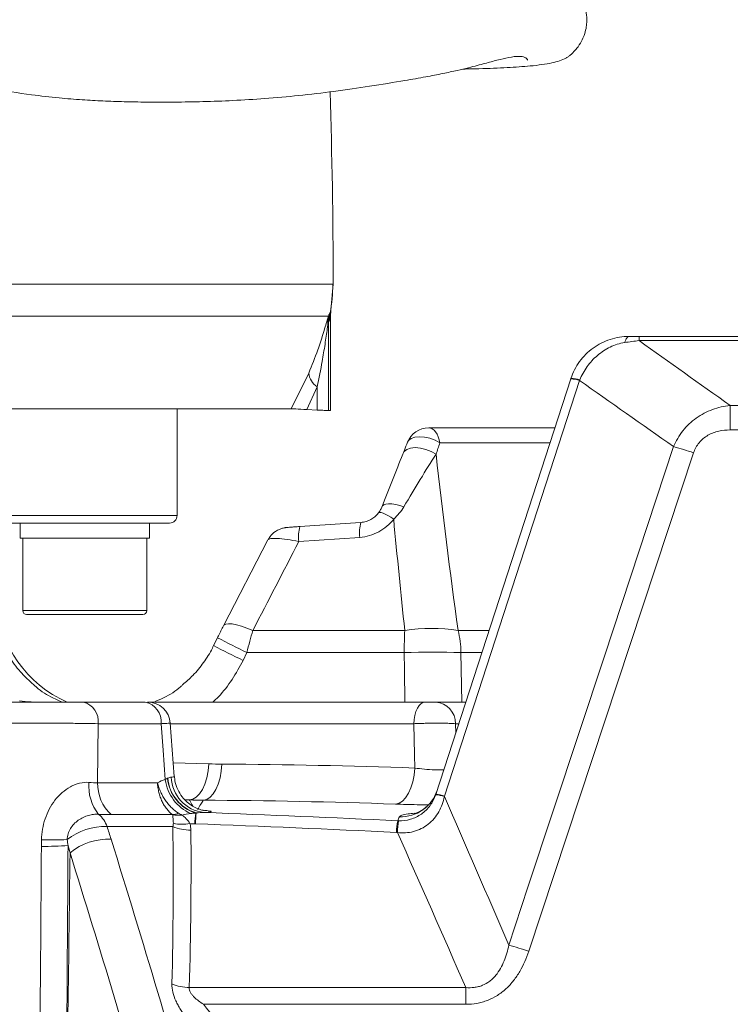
# Model space of a CAD drawing. Header units: millimetres. Extents: x 0 to 8410, y 0 to 5940.
# Tile 59 of 256: x 2285 to 2378, y 2340 to 2469. Entities that reach past the tile are written whole.
import ezdxf

# ---------------------------------------------------------------- set-up
doc = ezdxf.new("R2010")
doc.units = ezdxf.units.MM
doc.header["$LTSCALE"] = 10
doc.styles.add('SLDTEXTSTYLE0', font='TXT', dxfattribs={"width": 0.605})
doc.dimstyles.new('SLDDIMSTYLE0', dxfattribs={"dimtxt": 50, "dimasz": 50, "dimexe": 0, "dimexo": 0.0625, "dimgap": 12.5, "dimtad": 1, "dimtoh": 1, "dimdec": 1, "dimrnd": 1e-09, "dimzin": 12, "dimdsep": 46, "dimtxsty": 'SLDTEXTSTYLE0', "dimsah": 1, "dimcen": 0.09, "dimadec": 0, "dimazin": 0, "dimtfac": 1, "dimtofl": 0, "dimtmove": 0, "dimatfit": 3, "dimfxl": 1, "dimfrac": 2, "dimtolj": 1, "dimtzin": 12, "dimarcsym": 0})

# ---------------------------------------------------------------- blocks, each defined once
blk = doc.blocks.new('SW_SYMBOL_HOLE_DEPTH')
at = {"color": 0, "linetype": 'Continuous', "lineweight": 0}
for p, q in [((0, 8750), (8000, 8750)), ((4000, 8750), (4000, 750)), ((1000, 5550), (4000, 750)), ((7000, 5550), (4000, 750))]:
    blk.add_line(p, q, dxfattribs=at)
blk = doc.blocks.new('*D33')
at = {"color": 7, "linetype": 'Continuous', "lineweight": 0}
for p, q in [((2668.16, 2427.57), (2668.16, 2980.23)), ((2439.71, 2427.57), (2683.16, 2427.57)), ((2668.16, 2237.57), (2668.16, 2427.57)), ((2322.6, 2237.57), (2683.16, 2237.57))]:
    blk.add_line(p, q, dxfattribs=at)
for points in [[(2668.16, 2427.57), (2660.66, 2377.57), (2675.66, 2377.57)], [(2668.16, 2237.57), (2675.66, 2287.57), (2660.66, 2287.57)]]:
    blk.add_solid(points, dxfattribs=at)
at = {"color": 7, "linetype": 'Continuous', "lineweight": 0, "xscale": 0.0064453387, "yscale": 0.0064453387, "zscale": 0.0064453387, "rotation": 90}
blk.add_blockref('SW_SYMBOL_HOLE_DEPTH', (2660.93, 2796.09), dxfattribs=at)
at = {"color": 7, "linetype": 'Continuous', "lineweight": 0, "char_height": 50, "attachment_point": 1, "rotation": 90, "style": 'SLDTEXTSTYLE0'}
for s, insert in [('16)', (2603.57, 2865.15)), (' (4x M8', (2603.57, 2567.06)), ('190', (2603.71, 2452.49))]:
    blk.add_mtext(s, dxfattribs=dict(at, insert=insert))

msp = doc.modelspace()

# ---------------------------------------------------------------- linework, layer by layer
at = {"color": 8, "linetype": 'Continuous', "lineweight": 0}
for p, q in [((2131.454847, 2434.450764), (2325.641229, 2434.450764)), ((2325.160502, 2430.477518), (2325.28828, 2430.666524)), ((2325.28828, 2430.666524), (2325.40661, 2431.03196)), ((2325.0591, 2430.222172), (1992.150291, 2430.222172)), ((2325.205027, 2429.731089), (2325.065343, 2429.494846)), ((2325.065343, 2429.494846), (2325.065343, 2417.851839)), ((2325.331746, 2430.149216), (2325.205027, 2429.731089)), ((2365.853249, 2427.023101), (2365.853249, 2427.574757)), ((2439.705356, 2427.023101), (2365.853249, 2427.023101)), ((2320.173054, 2418.07476), (2322.491123, 2422.769848)), ((2358.040719, 2421.791959), (2340.310394, 2367.223609)), ((2323.607727, 2420.978117), (2322.232648, 2417.986158)), ((2323.607727, 2417.919102), (2323.607727, 2420.978117)), ((2377.814411, 2415.302995), (2377.814411, 2418.519321)), ((2377.814411, 2418.519321), (2439.705356, 2418.519321)), ((2439.705356, 2415.302995), (2377.814411, 2415.302995)), ((2354.164957, 2413.60082), (2339.714586, 2413.60082)), ((2373.018204, 2412.299159), (2351.371436, 2346.860069)), ((2158.705367, 2404.074761), (2305.205374, 2404.074761)), ((2329.192622, 2401.20073), (2321.182488, 2400.651816)), ((2284.937947, 2391.574758), (2289.959817, 2391.574758)), ((2289.959817, 2391.574758), (2301.207944, 2391.574758)), ((2315.135716, 2388.97914), (2335.091754, 2388.97914)), ((2342.106296, 2388.97914), (2346.164896, 2388.97914)), ((2314.366354, 2386.082295), (2313.860236, 2385.048571)), ((2335.017889, 2386.082295), (2314.366354, 2386.082295)), ((2342.472373, 2386.082295), (2342.60708, 2379.574764)), ((2345.223649, 2386.082295), (2342.472373, 2386.082295)), ((2294.839232, 2376.731771), (2294.765501, 2368.988443)), ((2303.090422, 2376.731771), (2294.839232, 2376.731771)), ((2336.287482, 2376.731771), (2304.29159, 2376.731771)), ((2341.767563, 2376.731771), (2341.791971, 2375.520665)), ((2342.185481, 2376.731771), (2341.767563, 2376.731771)), ((2304.677798, 2371.579099), (2309.383972, 2371.46287)), ((2294.765501, 2368.988443), (2302.619784, 2368.988443)), ((2306.793078, 2366.726938), (2306.228338, 2366.745222)), ((2304.59453, 2364.799577), (2296.53637, 2364.799577)), ((2304.63299, 2363.235894), (2296.000912, 2363.235894)), ((2306.795581, 2342.091049), (2343.103199, 2342.091049)), ((2343.103199, 2339.890491), (2343.103199, 2342.091049)), ((2343.103199, 2339.890491), (2308.664932, 2339.890491))]:
    msp.add_line(p, q, dxfattribs=at)
at = {"color": 7, "linetype": 'Continuous', "lineweight": 0}
for p, q in [((2325.40661, 2431.03196), (2325.691416, 2434.437874)), ((2325.690775, 2434.719491), (2325.691416, 2434.437874)), ((2325.40661, 2431.03196), (2325.331746, 2430.149216)), ((2325.331746, 2417.845148), (2325.331746, 2430.149216)), ((2365.853249, 2427.574757), (2439.705356, 2427.574757)), ((2339.164345, 2367.43367), (2356.894671, 2422.002006)), ((2320.173054, 2418.07476), (1996.448292, 2418.07476)), ((2305.205374, 2404.074761), (2305.205374, 2418.07476)), ((2322.232648, 2417.986158), (2323.607727, 2417.919102)), ((2325.065343, 2417.851839), (2325.331746, 2417.845148)), ((2338.239982, 2415.574762), (2354.806333, 2415.574762)), ((2304.205372, 2403.074759), (2158.705367, 2403.074759)), ((2284.572958, 2403.074759), (2284.572958, 2401.074755)), ((2301.572947, 2401.074755), (2301.572947, 2403.074759)), ((2284.572958, 2401.074755), (2289.820148, 2401.074755)), ((2284.937947, 2401.074755), (2284.937947, 2391.574758)), ((2289.820148, 2401.074755), (2301.572947, 2401.074755)), ((2301.207944, 2391.574758), (2301.207944, 2401.074755)), ((2317.126571, 2400.878164), (2311.286538, 2389.587093)), ((2290.151163, 2391.074765), (2285.437955, 2391.074765)), ((2300.70795, 2391.074765), (2290.151163, 2391.074765)), ((2310.501485, 2388.019252), (2309.995397, 2386.985573)), ((2292.879863, 2379.574764), (2301.012291, 2379.574764)), ((2301.318361, 2379.574764), (2301.318451, 2379.574764)), ((2301.318451, 2379.574764), (2337.762727, 2379.574764)), ((2339.132755, 2379.574764), (2343.109219, 2379.574764)), ((2304.809718, 2369.819048), (2304.286643, 2376.797739))]:
    msp.add_line(p, q, dxfattribs=at)
at = {"color": 8, "linetype": 'Continuous', "lineweight": 0, "flags": 128}
for points in [[(2363.973929, 2426.7782), (2364.033981, 2426.959935), (2364.097147, 2427.119869), (2364.163025, 2427.25699), (2364.231183, 2427.370402), (2364.301189, 2427.459377), (2364.37258, 2427.523333), (2364.44491, 2427.561882), (2364.517702, 2427.574757)], [(2338.239982, 2415.574762), (2338.478698, 2415.539849), (2338.711857, 2415.435913), (2338.934033, 2415.265384), (2339.140056, 2415.032211), (2339.325129, 2414.741847), (2339.484944, 2414.401043), (2339.615776, 2414.017725), (2339.714586, 2413.60082)], [(2335.450797, 2413.679514), (2335.603698, 2413.92948), (2335.947348, 2414.193335), (2336.42955, 2414.359364), (2337.021156, 2414.417538), (2337.686433, 2414.364356), (2338.385164, 2414.203006), (2339.075102, 2413.943264), (2339.714586, 2413.60082)], [(2334.830402, 2412.104967), (2335.019528, 2412.466768), (2335.372134, 2412.743363), (2335.866316, 2412.917587), (2336.471348, 2412.978593), (2337.149619, 2412.922594), (2337.859004, 2412.753079), (2338.555394, 2412.480581), (2339.195518, 2412.122014)], [(2348.749666, 2347.667079), (2351.259096, 2355.252902), (2361.296891, 2385.596189), (2370.397373, 2413.105923)], [(2332.070677, 2405.151758), (2332.150235, 2405.335698), (2332.33261, 2405.474785), (2332.610949, 2405.563805), (2332.97479, 2405.599404), (2333.41047, 2405.580256), (2333.901598, 2405.507076), (2334.42971, 2405.382607), (2334.974973, 2405.211541)], [(2331.596746, 2404.364485), (2331.664874, 2404.443371), (2331.797703, 2404.470104), (2331.991492, 2404.443938), (2332.240893, 2404.365587), (2332.538946, 2404.237244), (2332.877381, 2404.062468), (2333.246751, 2403.846133), (2333.636804, 2403.594244)], [(2311.290725, 2389.579985), (2311.351939, 2389.665324), (2311.582281, 2389.796186), (2311.93979, 2389.849472), (2312.413468, 2389.823559), (2312.988787, 2389.719221), (2313.648089, 2389.539677), (2314.371123, 2389.29044), (2315.135716, 2388.97914)], [(2335.118129, 2379.574764), (2335.052504, 2383.821565), (2335.017889, 2386.082295)], [(2337.762727, 2379.574764), (2337.484016, 2379.520881), (2337.215318, 2379.361186), (2336.966275, 2379.101414), (2336.745842, 2378.750879), (2336.561932, 2378.322187), (2336.421161, 2377.830732), (2336.328565, 2377.294171), (2336.287482, 2376.731771)], [(2303.644701, 2369.393724), (2303.352951, 2373.257134), (2303.090422, 2376.731771)], [(2336.407601, 2370.912093), (2336.371689, 2372.653741), (2336.287482, 2376.731771)], [(2309.383972, 2371.46287), (2309.290184, 2370.526555), (2309.111564, 2369.633201), (2308.854504, 2368.814889), (2308.528228, 2368.100944), (2308.144464, 2367.516998), (2307.71695, 2367.083985), (2307.261034, 2366.817448), (2306.793078, 2366.726938)], [(2311.070784, 2371.428016), (2310.999467, 2370.500806), (2310.844256, 2369.615379), (2310.610621, 2368.802819), (2310.306771, 2368.091706), (2309.943377, 2367.506999), (2309.533192, 2367.069248), (2309.090658, 2366.793844), (2308.6313, 2366.690445)], [(2336.407601, 2370.912093), (2336.316003, 2369.990069), (2336.142092, 2369.109187), (2335.891916, 2368.300113), (2335.574179, 2367.590952), (2335.199936, 2367.006365), (2334.782182, 2366.566691), (2334.33546, 2366.28722), (2333.875282, 2366.177651)]]:
    msp.add_lwpolyline(points, dxfattribs=at)
at = {"color": 7, "linetype": 'Continuous', "lineweight": 0, "flags": 128}
for points in [[(2321.332602, 2402.618814), (2327.288299, 2403.026942), (2329.342751, 2403.167728)], [(2310.5015, 2388.019252), (2310.14724, 2387.295667), (2309.995397, 2386.985573)]]:
    msp.add_lwpolyline(points, dxfattribs=at)
at = {"color": 7, "linetype": 'Continuous', "lineweight": 0}
for centre, radius, start, end in [((1444.064742, 2432.574759), 881.640625, 0.139403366, 1.76205176), ((2338.239975, 2412.574759), 3, 90, 158.39226691), ((2304.205367, 2404.074759), 1, 270, 0), ((2296.974063, 2393.773503), 15.5, 184, 246.35499626), ((2285.437951, 2391.574759), 0.5, 180, 270), ((2300.707951, 2391.574759), 0.5, 270, 0), ((2301.318432, 2376.574737), 3.000027, 4.35824401, 90.00106324)]:
    msp.add_arc(centre, radius, start, end, dxfattribs=at)
at = {"color": 8, "linetype": 'Continuous', "lineweight": 0}
for centre, radius, start, end in [((2305.633778, 2434.408242), 20.007495, 349.22131985, 0.1217702), ((2330.058798, 2429.507239), 4.99347, 168.79560957, 180.1422019), ((2330.117593, 2429.765298), 4.912685, 169.42929145, 180.39897628), ((2328.907642, 2429.507209), 3.91439, 169.47586218, 184.85873601), ((2324.820351, 2422.977621), 2.338477, 185.09743917, 238.76475074), ((2356.894731, 2418.770802), 3.231204, 69.22721852, 90.00107213), ((2357.064679, 2419.267392), 2.783838, 68.83811189, 93.20046445), ((2353.996988, 2355.167711), 60.214691, 71.58545245, 74.19494317), ((2325.419086, 2401.317721), 4.288612, 162.33907701, 188.93262119), ((2333.429412, 2401.866589), 4.288794, 162.33921417, 188.93162097), ((2338.599025, 2364.884037), 24.349023, 81.7182177, 98.2817823), ((2364.819433, 2491.571104), 116.933323, 242.32083454, 244.43919079), ((2409.714219, 2385.627019), 74.697718, 177.42794113, 179.65078512), ((2327.028962, 2385.602251), 15.450871, 1.78041154, 12.62426682), ((2364.336994, 2490.583031), 116.984722, 242.32094358, 244.43837552), ((2338.745131, 2230.542516), 155.58443, 88.62726825, 91.37273175), ((2292.269557, 2377.057458), 2.590232, 352.77670934, 76.37191573), ((2300.490552, 2377.012373), 2.614968, 353.83996771, 78.49109922), ((2338.953073, 2376.765809), 2.814696, 359.30712467, 86.33991189), ((2309.237894, 2369.854106), 4.80514, 181.45990955, 264.01986781), ((2299.386645, 2368.481165), 5.783361, 174.61008008, 219.12769477), ((2300.36111, 2368.885265), 5.59656, 178.94364432, 226.88938209), ((2309.39232, 2370.209629), 5.805241, 188.07945224, 245.49746364), ((2309.26006, 2370.099779), 5.346916, 185.72873916, 252.41133294), ((2309.252672, 2370.089496), 5.307987, 185.49239054, 253.14929985), ((2334.586489, 2369.503924), 4.993544, 267.67148208, 341.97135246), ((2338.98275, 2363.731739), 3.67208, 69.13732479, 87.33904869), ((2339.16442, 2364.202757), 3.230914, 69.22553133, 90.0013178), ((2292.665172, 2362.112422), 3.519851, 18.61344274, 50.58053658), ((2304.41256, 2367.419031), 2.625767, 273.97388216, 292.1061396), ((2305.31127, 2368.571006), 3.863726, 259.68699651, 277.84543577), ((2327.229871, 2362.642008), 19.727322, 173.12678807, 177.25308327), ((2327.385483, 2362.677967), 19.809162, 173.24087986, 177.37637144), ((2295.832723, 2354.881111), 8.356475, 88.84674387, 127.38387183), ((2306.915387, 2368.554828), 5.787952, 246.77544298, 270.92210791), ((2305.912148, 2368.85779), 5.337093, 256.93088026, 280.581937), ((2342.683316, 2362.175311), 8.698698, 168.01555024, 178.1458761), ((2347.535084, 2362.176406), 13.399905, 172.2723763, 178.82660649), ((2287.73507, 2403.978509), 43.353839, 269.53748609, 274.15932484), ((2288.726112, 2407.531304), 46.055149, 268.34737114, 272.52996247), ((2296.224623, 2353.455827), 8.120675, 87.8430499, 128.76401034), ((2332.358048, 2289.752624), 60.189445, 71.58530408, 74.19681273), ((2306.859321, 2348.138302), 6.047589, 247.29620565, 269.39610417)]:
    msp.add_arc(centre, radius, start, end, dxfattribs=at)
at = {"color": 7, "linetype": 'Continuous', "lineweight": 0}
for points, knots in [([(2342.739134, 2462.685394), (2343.448571, 2462.700124), (2345.588458, 2462.744554), (2348.567686, 2462.863004), (2351.868042, 2463.083691), (2354.528507, 2463.449894), (2355.911429, 2463.900117), (2356.510689, 2464.262051), (2356.819634, 2464.501276), (2357.091571, 2464.749467), (2357.330874, 2464.998856), (2357.484548, 2465.169732), (2357.82218, 2465.56965), (2358.283161, 2466.250312), (2358.671103, 2467.131595), (2358.903399, 2467.957524), (2359.019512, 2468.90245), (2358.984817, 2469.913992), (2358.691059, 2471.220146), (2358.045803, 2472.481445), (2357.047141, 2473.612544), (2356.346592, 2474.123739), (2355.542425, 2474.599822), (2354.680194, 2474.958437), (2353.745543, 2475.273262), (2352.618594, 2475.61334), (2351.203612, 2475.976069), (2349.645839, 2476.169288), (2348.214783, 2476.151775), (2346.835783, 2475.962513), (2345.581281, 2475.698069), (2344.290327, 2475.373759), (2342.905286, 2474.996756), (2341.293259, 2474.568286), (2339.399379, 2474.120569), (2337.046173, 2473.622455), (2334.150811, 2473.078828), (2330.748332, 2472.504966), (2327.088122, 2471.932396), (2323.414968, 2471.427018), (2319.824794, 2471.012592), (2316.328655, 2470.694784), (2312.790792, 2470.458745), (2309.022346, 2470.294584), (2304.842547, 2470.216469), (2300.183268, 2470.249146), (2294.93277, 2470.455652), (2289.938097, 2470.883592), (2285.656884, 2471.454494), (2282.505642, 2471.991623), (2279.705028, 2472.560501), (2276.879695, 2473.228067), (2273.665259, 2474.117791), (2270.288874, 2475.217176), (2267.01715, 2476.448011), (2264.112627, 2477.673586), (2261.530887, 2478.872447), (2259.333424, 2479.974345), (2257.323385, 2481.043476), (2255.184432, 2482.244148), (2252.591083, 2483.791604), (2249.473939, 2485.797803), (2246.04376, 2488.252839), (2242.714651, 2490.962122), (2239.868082, 2493.585404), (2237.686153, 2495.797459), (2236.10962, 2497.510497), (2234.613075, 2499.215345), (2232.813053, 2501.382063), (2230.390238, 2504.527855), (2227.571527, 2508.49287), (2224.55375, 2513.070406), (2220.502018, 2519.610713), (2215.622658, 2528.044274), (2210.506743, 2537.625945), (2205.971279, 2546.607729), (2201.909674, 2554.861944), (2197.829419, 2563.190893), (2193.781066, 2571.539533), (2189.900016, 2579.769911), (2186.356455, 2587.565258), (2183.165624, 2594.567764), (2180.312269, 2600.619184), (2178.108644, 2605.242515), (2176.457793, 2608.739637), (2175.096591, 2611.666891), (2173.533753, 2615.088737), (2171.703967, 2619.209076), (2170.004775, 2623.191223), (2168.58232, 2626.794919), (2167.47368, 2629.914096), (2166.484097, 2632.881876), (2165.520383, 2635.870698), (2164.739363, 2638.642947), (2164.120026, 2641.1314), (2163.689906, 2642.91221), (2163.380369, 2644.174252), (2163.166502, 2645.027606), (2162.972317, 2645.781944), (2162.788534, 2646.476564), (2162.576967, 2647.254295), (2162.287906, 2648.300595), (2161.899889, 2649.715558), (2161.457325, 2651.447756), (2161.089518, 2653.321379), (2160.864971, 2654.625841), (2160.752422, 2655.279669)], [0, 0, 0, 0, 0.0113170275, 0.0341357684, 0.0562509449, 0.0830062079, 0.108894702, 0.1148810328, 0.1195567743, 0.1229393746, 0.1241706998, 0.1251183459, 0.1258446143, 0.1282918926, 0.1300875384, 0.1321201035, 0.1337475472, 0.1360132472, 0.1394274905, 0.1440446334, 0.1469603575, 0.1514961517, 0.1580192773, 0.1665107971, 0.1768659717, 0.1880208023, 0.2025004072, 0.2145351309, 0.2243812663, 0.2323383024, 0.2398090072, 0.2471810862, 0.2557548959, 0.2651454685, 0.275884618, 0.2878599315, 0.3028276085, 0.3189410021, 0.3341501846, 0.3479789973, 0.3605552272, 0.3719824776, 0.382635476, 0.3938095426, 0.4056449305, 0.4181765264, 0.4316034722, 0.4459868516, 0.4549015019, 0.4623367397, 0.4683267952, 0.4745866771, 0.4820613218, 0.4907494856, 0.4982116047, 0.505118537, 0.511436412, 0.5168032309, 0.5211821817, 0.5263802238, 0.5330997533, 0.5413765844, 0.5512986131, 0.5614239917, 0.5699368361, 0.5767190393, 0.5816494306, 0.5850046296, 0.5913794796, 0.5998365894, 0.6105143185, 0.622478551, 0.6346970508, 0.6592271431, 0.6839761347, 0.702730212, 0.7217525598, 0.7408294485, 0.7597992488, 0.7785417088, 0.7961904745, 0.8117205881, 0.8251879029, 0.8367442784, 0.8428278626, 0.8487524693, 0.8564808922, 0.8659879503, 0.8769559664, 0.8844865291, 0.8926456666, 0.9016182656, 0.9105613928, 0.9220269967, 0.93259148, 0.9418809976, 0.9464565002, 0.9505623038, 0.9541923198, 0.95734671, 0.9604733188, 0.9649740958, 0.9720414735, 0.9806895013, 0.9903211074, 1, 1, 1, 1]), ([(2149.142054, 2652.712378), (2149.320136, 2651.74955), (2149.656095, 2649.933142), (2150.158918, 2647.575671), (2150.682575, 2645.702348), (2151.091526, 2644.236686), (2151.442957, 2642.933217), (2151.772975, 2641.633768), (2152.159302, 2640.074487), (2152.636825, 2638.131427), (2153.248215, 2635.684751), (2154.047242, 2632.763509), (2155.118931, 2629.399598), (2156.300326, 2625.87335), (2157.589468, 2622.230998), (2159.124785, 2618.374429), (2160.843027, 2614.358024), (2162.609574, 2610.385424), (2164.250104, 2606.793008), (2165.584578, 2603.918082), (2166.692051, 2601.555416), (2167.807294, 2599.192047), (2169.174607, 2596.309337), (2170.860834, 2592.759623), (2172.778364, 2588.698698), (2174.81961, 2584.293764), (2176.801284, 2579.960732), (2178.721169, 2575.751281), (2180.543854, 2571.779316), (2182.278708, 2568.056821), (2183.810494, 2564.812185), (2185.103496, 2562.100302), (2186.331279, 2559.544524), (2187.687461, 2556.741082), (2189.36038, 2553.308333), (2191.280896, 2549.392992), (2193.249401, 2545.404443), (2195.033156, 2541.828445), (2196.511193, 2538.89889), (2197.788275, 2536.395004), (2199.453225, 2533.164916), (2201.790969, 2528.714353), (2204.994278, 2522.813338), (2208.764704, 2516.146984), (2212.375685, 2510.083183), (2215.641435, 2504.927947), (2218.204946, 2501.109615), (2220.612841, 2497.746421), (2222.72246, 2494.980474), (2224.498114, 2492.782877), (2225.944004, 2491.080736), (2227.322622, 2489.520829), (2228.962721, 2487.740958), (2231.17815, 2485.473221), (2234.024664, 2482.778502), (2237.448466, 2479.851924), (2241.142331, 2477.060014), (2244.73685, 2474.656251), (2247.893623, 2472.750299), (2250.547656, 2471.269847), (2252.80075, 2470.089502), (2255.019545, 2468.986088), (2257.561242, 2467.791984), (2260.488332, 2466.509356), (2264.363741, 2464.936044), (2269.173316, 2463.190125), (2274.959892, 2461.433716), (2280.6657, 2460.132572), (2285.58833, 2459.342497), (2289.545547, 2458.895715), (2292.661521, 2458.644614), (2295.511128, 2458.486088), (2298.312747, 2458.389282), (2301.449979, 2458.3386), (2304.914807, 2458.336846), (2308.717875, 2458.399015), (2312.700387, 2458.546554), (2316.904089, 2458.80309), (2321.353788, 2459.206189), (2325.991592, 2459.766622), (2330.716269, 2460.45602), (2334.670487, 2461.093264), (2337.778966, 2461.637459), (2340.03224, 2462.076721), (2341.882947, 2462.477161), (2343.367382, 2462.829471), (2344.57669, 2463.139566), (2345.849323, 2463.484609), (2347.301844, 2463.879689), (2348.865844, 2464.254853), (2350.151704, 2464.407154), (2350.907618, 2464.241042), (2351.221665, 2463.976599), (2351.18645, 2463.882354), (2351.176842, 2463.856641)], [0, 0, 0, 0, 0.0151664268, 0.0286120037, 0.0374682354, 0.0450260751, 0.0522127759, 0.0592238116, 0.0671821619, 0.0777829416, 0.089676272, 0.102573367, 0.1157295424, 0.1279083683, 0.1392993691, 0.1504197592, 0.1615716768, 0.1727965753, 0.1827632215, 0.190462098, 0.1957888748, 0.2016224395, 0.2092854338, 0.2187508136, 0.2299040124, 0.2416017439, 0.2537021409, 0.2642141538, 0.274898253, 0.2851470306, 0.2938224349, 0.3008393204, 0.306924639, 0.3144030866, 0.323476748, 0.3347557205, 0.3462957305, 0.3561392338, 0.36421317, 0.3705574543, 0.3769311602, 0.391160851, 0.4080482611, 0.4274093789, 0.4490034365, 0.4611246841, 0.4730604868, 0.4833642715, 0.4920381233, 0.4991023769, 0.5045714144, 0.5088542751, 0.5148561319, 0.5229573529, 0.533040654, 0.5449483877, 0.5578992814, 0.5692064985, 0.5787163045, 0.5865017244, 0.5925851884, 0.5982265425, 0.6055998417, 0.6142357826, 0.6228003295, 0.6376626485, 0.6534516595, 0.6692944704, 0.6836641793, 0.6937442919, 0.7023019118, 0.7101076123, 0.7183042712, 0.72691658, 0.7382892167, 0.7503726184, 0.7634721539, 0.7782453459, 0.7948278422, 0.81336037, 0.8340237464, 0.8570181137, 0.8719665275, 0.8852771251, 0.8968221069, 0.9064697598, 0.9141002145, 0.921095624, 0.9328027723, 0.9460165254, 0.9608559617, 0.9775083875, 0.9938635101, 1, 1, 1, 1]), ([(2356.909256, 2422.046895), (2357.170376, 2422.850541), (2357.549937, 2423.595195), (2358.543412, 2424.961922), (2359.133333, 2425.551454), (2360.157668, 2426.295484), (2360.51639, 2426.514779), (2361.260767, 2426.893691), (2361.64745, 2427.054059), (2362.852398, 2427.444953), (2363.677516, 2427.574759), (2364.517708, 2427.574759)], [0, 0, 0, 0, 0.25, 0.25, 0.5, 0.5, 0.625, 0.625, 0.75, 0.75, 1, 1, 1, 1]), ([(2322.232648, 2417.986158), (2321.679654, 2418.012497), (2320.63522, 2418.062243), (2320.320935, 2418.070755), (2320.173054, 2418.07476)], [0, 0, 0, 0, 0.52946719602, 1, 1, 1, 1]), ([(2325.065343, 2417.851839), (2324.980968, 2417.854925), (2324.812219, 2417.861097), (2324.131046, 2417.893473), (2323.675904, 2417.915764), (2323.607727, 2417.919102)], [0, 0, 0, 0, 0.4595251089, 0.9190399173, 1, 1, 1, 1]), ([(2335.450737, 2413.682255), (2335.314345, 2413.335297), (2335.119677, 2412.840094), (2334.924778, 2412.364805), (2334.866433, 2412.222523)], [0, 0, 0, 0, 0.7006400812, 1, 1, 1, 1]), ([(2332.07068, 2405.151764), (2332.548862, 2406.373553), (2333.019206, 2407.564162), (2333.940819, 2409.883644), (2334.392191, 2411.012739), (2334.830401, 2412.104969)], [0, 0, 0, 0, 0.5, 0.5, 1, 1, 1, 1]), ([(2331.596745, 2404.364478), (2331.700882, 2404.494121), (2331.789811, 2404.623388), (2331.946022, 2404.884831), (2332.013127, 2405.016948), (2332.07068, 2405.151764)], [0, 0, 0, 0, 0.5, 0.5, 1, 1, 1, 1]), ([(2329.342751, 2403.167722), (2329.569154, 2403.183249), (2329.789533, 2403.224002), (2330.21918, 2403.352048), (2330.42975, 2403.440919), (2330.815, 2403.652139), (2330.99405, 2403.77591), (2331.321911, 2404.053134), (2331.467484, 2404.203558), (2331.596745, 2404.364478)], [0, 0, 0, 0, 0.25, 0.25, 0.5, 0.5, 0.75, 0.75, 1, 1, 1, 1]), ([(2320.63879, 2402.570459), (2320.589164, 2402.567001), (2320.323294, 2402.54847), (2319.924324, 2402.518937), (2319.661711, 2402.498425), (2319.536883, 2402.486864), (2319.449472, 2402.477334), (2319.254593, 2402.45063), (2318.919409, 2402.374797), (2318.471306, 2402.20052), (2317.92698, 2401.867824), (2317.441438, 2401.416409), (2317.23819, 2401.006637), (2317.164792, 2400.858659)], [0, 0, 0, 0, 0.0321990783, 0.1725075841, 0.3220272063, 0.3659854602, 0.3895535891, 0.4166620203, 0.501969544, 0.598100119, 0.7165588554, 0.8976426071, 1, 1, 1, 1]), ([(2320.63879, 2402.570534), (2320.641676, 2402.570742), (2320.837436, 2402.584874), (2321.086859, 2402.60197), (2321.332602, 2402.618814)], [0, 0, 0, 0, 0.0147473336, 1, 1, 1, 1]), ([(2311.293005, 2389.580596), (2311.26568, 2389.529522), (2311.01905, 2389.068536), (2310.745543, 2388.526349), (2310.518095, 2388.051445), (2310.501991, 2388.017821)], [0, 0, 0, 0, 0.10376155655, 0.93654589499, 1, 1, 1, 1]), ([(2309.973403, 2386.991564), (2309.925778, 2386.878903), (2309.590614, 2386.086042), (2308.694882, 2384.75313), (2307.40447, 2383.11544), (2306.386258, 2382.24156), (2305.924444, 2381.845209)], [0, 0, 0, 0, 0.0554841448, 0.3904745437, 0.7235474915, 1, 1, 1, 1]), ([(2286.092072, 2382.118094), (2286.221671, 2381.988714), (2286.961695, 2381.249943), (2288.31253, 2380.35553), (2289.60734, 2379.793674), (2290.111824, 2379.574764)], [0, 0, 0, 0, 0.1147229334, 0.6550783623, 1, 1, 1, 1]), ([(2302.174895, 2379.574764), (2302.618289, 2379.759396), (2303.861246, 2380.276973), (2305.1297, 2381.079033), (2305.851553, 2381.76425), (2305.942743, 2381.850812)], [0, 0, 0, 0, 0.3263686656, 0.9149017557, 1, 1, 1, 1]), ([(2282.799469, 2379.574759), (2283.092711, 2379.574759), (2283.419779, 2379.574759), (2283.960163, 2379.574759), (2284.149697, 2379.574759), (2284.539932, 2379.574759), (2284.74052, 2379.574759), (2285.358292, 2379.574759), (2285.791348, 2379.574759), (2286.701513, 2379.574759), (2287.162987, 2379.574759), (2287.864403, 2379.574759), (2288.099754, 2379.574759), (2288.573629, 2379.574759), (2288.812111, 2379.574759), (2289.516005, 2379.574759), (2289.975492, 2379.574759), (2290.650072, 2379.574759), (2290.873724, 2379.574759), (2291.308296, 2379.574759), (2291.519308, 2379.574759), (2292.134007, 2379.574759), (2292.519549, 2379.574759), (2292.879859, 2379.574759)], [0, 0, 0, 0, 0.125, 0.125, 0.1875, 0.1875, 0.25, 0.25, 0.375, 0.375, 0.5, 0.5, 0.5625, 0.5625, 0.625, 0.625, 0.75, 0.75, 0.8125, 0.8125, 0.875, 0.875, 1, 1, 1, 1]), ([(2337.762731, 2379.574759), (2337.878904, 2379.574759), (2338.00766, 2379.574759), (2338.269055, 2379.574759), (2338.404215, 2379.574759), (2338.657421, 2379.574759), (2338.777292, 2379.574759), (2338.98351, 2379.574759), (2339.069225, 2379.574759), (2339.132752, 2379.574759)], [0, 0, 0, 0, 0.25, 0.25, 0.5, 0.5, 0.75, 0.75, 1, 1, 1, 1]), ([(2308.678656, 2365.349117), (2308.6835, 2365.34846), (2308.71094, 2365.344739), (2308.611154, 2365.360178), (2308.338339, 2365.426071), (2307.850369, 2365.588562), (2307.20112, 2365.90776), (2306.48741, 2366.423407), (2305.801294, 2367.148105), (2305.24454, 2368.081066), (2304.905496, 2369.004103), (2304.877185, 2369.605888), (2304.867102, 2369.820211)], [0, 0, 0, 0, 0.0183891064, 0.1041476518, 0.1725741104, 0.252741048, 0.3579496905, 0.4778639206, 0.6111727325, 0.7584190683, 0.9139621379, 1, 1, 1, 1]), ([(2339.263647, 2367.739308), (2339.257915, 2367.716643), (2339.163918, 2367.344938), (2338.778373, 2366.74114), (2338.196242, 2366.012699), (2337.585327, 2365.510911), (2337.057958, 2365.193262), (2336.655415, 2365.015836), (2336.408489, 2364.932981), (2336.310153, 2364.911084), (2336.336395, 2364.916213), (2336.340337, 2364.916983)], [0, 0, 0, 0, 0.0095864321, 0.1572193, 0.2933539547, 0.4201143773, 0.5414453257, 0.6670794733, 0.8058011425, 0.9708288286, 1, 1, 1, 1])]:
    msp.add_open_spline(points, degree=3, knots=knots, dxfattribs=at)
at = {"color": 8, "linetype": 'Continuous', "lineweight": 0}
for points, knots in [([(2325.641229, 2434.450764), (2325.655342, 2434.450525), (2325.676399, 2434.45017), (2325.687692, 2434.440923), (2325.691416, 2434.437874)], [0, 0, 0, 0, 0.6702264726, 1, 1, 1, 1]), ([(2325.0591, 2430.222172), (2325.091551, 2430.318395), (2325.134705, 2430.446356), (2325.155375, 2430.471325), (2325.160502, 2430.477518)], [0, 0, 0, 0, 0.7519714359, 1, 1, 1, 1]), ([(2322.491123, 2422.769848), (2322.900336, 2423.788954), (2323.595642, 2425.520546), (2324.36581, 2427.861872), (2324.826164, 2429.445189), (2325.009131, 2430.055497), (2325.0591, 2430.222172)], [0, 0, 0, 0, 0.3725152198, 0.6329507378, 0.8997590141, 1, 1, 1, 1]), ([(2325.007318, 2429.175663), (2324.979538, 2428.986723), (2324.864151, 2428.201952), (2324.619807, 2426.506071), (2324.203997, 2423.965154), (2323.830218, 2422.092693), (2323.607727, 2420.978117)], [0, 0, 0, 0, 0.08085396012, 0.3358296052, 0.60465510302, 1, 1, 1, 1]), ([(2325.065343, 2429.494846), (2325.062466, 2429.486407), (2325.052382, 2429.456825), (2325.030709, 2429.326483), (2325.01254, 2429.209329), (2325.007318, 2429.175663)], [0, 0, 0, 0, 0.2214484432, 0.7762711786, 1, 1, 1, 1]), ([(2363.973935, 2426.778199), (2363.639848, 2426.728732), (2363.314869, 2426.651436), (2362.67955, 2426.450084), (2362.367745, 2426.325109), (2361.764985, 2426.034342), (2361.475773, 2425.869663), (2360.919329, 2425.504443), (2360.650942, 2425.302828), (2359.887049, 2424.65194), (2359.435066, 2424.160935), (2358.647595, 2423.071089), (2358.322745, 2422.487418), (2358.069653, 2421.863494)], [0, 0, 0, 0, 0.125, 0.125, 0.25, 0.25, 0.375, 0.375, 0.5, 0.5, 0.75, 0.75, 1, 1, 1, 1]), ([(2370.397372, 2413.105918), (2370.551437, 2413.482807), (2370.730066, 2413.845476), (2371.136345, 2414.54244), (2371.364781, 2414.877726), (2371.869357, 2415.51446), (2372.141872, 2415.811637), (2372.725956, 2416.365071), (2373.039136, 2416.622429), (2373.697363, 2417.090643), (2374.039821, 2417.300037), (2374.749913, 2417.672196), (2375.119759, 2417.835648), (2376.246423, 2418.25036), (2377.020246, 2418.428779), (2377.814417, 2418.51932)], [0, 0, 0, 0, 0.125, 0.125, 0.25, 0.25, 0.375, 0.375, 0.5, 0.5, 0.625, 0.625, 0.75, 0.75, 1, 1, 1, 1]), ([(2377.814417, 2415.303002), (2377.305667, 2415.303002), (2376.803809, 2415.253128), (2376.064251, 2415.082606), (2375.818858, 2415.008995), (2375.34627, 2414.828156), (2375.117699, 2414.720794), (2374.678096, 2414.467596), (2374.46764, 2414.321488), (2374.081517, 2413.997853), (2373.903804, 2413.819288), (2373.581181, 2413.426364), (2373.439046, 2413.21474), (2373.198242, 2412.772971), (2373.098297, 2412.541299), (2373.0182, 2412.299163)], [0, 0, 0, 0, 0.25, 0.25, 0.375, 0.375, 0.5, 0.5, 0.625, 0.625, 0.75, 0.75, 0.875, 0.875, 1, 1, 1, 1]), ([(2339.195526, 2412.12202), (2338.528982, 2411.069908), (2337.84083, 2409.963442), (2336.431747, 2407.658042), (2335.710677, 2406.458841), (2334.974973, 2405.211546)], [0, 0, 0, 0, 0.5, 0.5, 1, 1, 1, 1]), ([(2333.636811, 2403.594244), (2333.373751, 2403.254537), (2333.07748, 2402.943249), (2332.416152, 2402.379536), (2332.059052, 2402.13422), (2331.29789, 2401.720808), (2330.88808, 2401.551277), (2330.055158, 2401.307565), (2329.628978, 2401.230634), (2329.192625, 2401.200731)], [0, 0, 0, 0, 0.25, 0.25, 0.5, 0.5, 0.75, 0.75, 1, 1, 1, 1]), ([(2321.182488, 2400.651816), (2320.662323, 2400.748234), (2319.592478, 2400.946541), (2318.30089, 2401.073522), (2317.476996, 2401.051871), (2317.176675, 2400.957155), (2317.152111, 2400.877995), (2317.148654, 2400.866854)], [0, 0, 0, 0, 0.2503890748, 0.5149853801, 0.7525797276, 0.965177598, 1, 1, 1, 1]), ([(2280.912495, 2392.692271), (2280.999932, 2391.886583), (2281.174808, 2390.275204), (2281.918912, 2387.889524), (2283.052692, 2385.611072), (2284.448559, 2383.62089), (2285.589833, 2382.577331), (2286.092072, 2382.118094)], [0, 0, 0, 0, 0.200132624, 0.400266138, 0.6155392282, 0.830811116, 1, 1, 1, 1]), ([(2313.860236, 2385.048571), (2313.396963, 2384.205697), (2312.470417, 2382.519949), (2311.103846, 2380.680589), (2310.134171, 2379.805637), (2309.878303, 2379.574764)], [0, 0, 0, 0, 0.4240068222, 0.848013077, 1, 1, 1, 1]), ([(2294.839234, 2376.731767), (2294.324338, 2376.74295), (2293.773428, 2376.752865), (2292.895172, 2376.765913), (2292.593704, 2376.769955), (2291.972878, 2376.777411), (2291.653399, 2376.780819), (2290.689812, 2376.789864), (2290.033513, 2376.794423), (2289.028196, 2376.799056), (2288.687609, 2376.800233), (2288.010845, 2376.80179), (2287.674724, 2376.802176), (2286.672968, 2376.802183), (2286.013875, 2376.800669), (2284.713903, 2376.794473), (2284.095268, 2376.789898), (2283.212673, 2376.78091), (2282.926078, 2376.777557), (2282.368488, 2376.770119), (2282.097646, 2376.76603), (2281.325378, 2376.752905), (2280.857878, 2376.742951), (2280.438676, 2376.731767)], [0, 0, 0, 0, 0.125, 0.125, 0.1875, 0.1875, 0.25, 0.25, 0.375, 0.375, 0.4375, 0.4375, 0.5, 0.5, 0.625, 0.625, 0.75, 0.75, 0.8125, 0.8125, 0.875, 0.875, 1, 1, 1, 1]), ([(2304.261788, 2376.795876), (2304.261358, 2376.796015), (2304.260306, 2376.796354), (2303.810802, 2376.771714), (2303.302372, 2376.743523), (2303.090422, 2376.731771)], [0, 0, 0, 0, 0.28725181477, 0.70287686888, 1, 1, 1, 1]), ([(2341.767566, 2376.731767), (2341.640185, 2376.742409), (2341.491732, 2376.751834), (2341.154387, 2376.768351), (2340.963049, 2376.775499), (2340.550374, 2376.786942), (2340.329978, 2376.79126), (2339.861229, 2376.797105), (2339.611538, 2376.798599), (2339.105358, 2376.79861), (2338.846375, 2376.797174), (2338.316265, 2376.791333), (2338.050765, 2376.786973), (2337.528242, 2376.775621), (2337.267614, 2376.768541), (2336.762343, 2376.751886), (2336.519804, 2376.742409), (2336.287485, 2376.731767)], [0, 0, 0, 0, 0.125, 0.125, 0.25, 0.25, 0.375, 0.375, 0.5, 0.5, 0.625, 0.625, 0.75, 0.75, 0.875, 0.875, 1, 1, 1, 1]), ([(2336.407601, 2370.912093), (2336.819501, 2370.856006), (2337.640447, 2370.74422), (2339.012712, 2370.651041), (2339.821658, 2370.65835), (2340.213253, 2370.661888)], [0, 0, 0, 0, 0.3418978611, 0.6814255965, 1, 1, 1, 1]), ([(2304.434313, 2369.731683), (2304.47535, 2369.732428), (2304.69925, 2369.736492), (2304.892506, 2369.756927), (2304.817364, 2369.809588), (2304.809733, 2369.814936)], [0, 0, 0, 0, 0.16779460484, 0.91548577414, 1, 1, 1, 1]), ([(2287.397885, 2361.495311), (2287.408189, 2361.960705), (2287.452968, 2362.423237), (2287.61045, 2363.335498), (2287.724135, 2363.788891), (2288.019217, 2364.668637), (2288.199977, 2365.094859), (2288.632339, 2365.917417), (2288.881927, 2366.309158), (2289.444162, 2367.038058), (2289.761633, 2367.37999), (2290.442541, 2367.978867), (2290.806805, 2368.23868), (2291.391481, 2368.559173), (2291.593475, 2368.654324), (2291.997502, 2368.813136), (2292.201059, 2368.877757), (2292.815827, 2369.025192), (2293.233082, 2369.060016), (2293.628858, 2369.02442)], [0, 0, 0, 0, 0.125, 0.125, 0.25, 0.25, 0.375, 0.375, 0.5, 0.5, 0.625, 0.625, 0.75, 0.75, 0.8125, 0.8125, 0.875, 0.875, 1, 1, 1, 1]), ([(2304.594525, 2364.799572), (2304.318816, 2365.000121), (2304.066299, 2365.246862), (2303.721119, 2365.683811), (2303.610971, 2365.842071), (2303.40712, 2366.174968), (2303.219643, 2366.523524), (2303.064092, 2366.902606), (2302.924917, 2367.297347), (2302.863782, 2367.502397), (2302.761593, 2367.915993), (2302.719972, 2368.126028), (2302.671652, 2368.445903), (2302.657904, 2368.553333), (2302.635201, 2368.769833), (2302.626168, 2368.880312), (2302.619778, 2368.988443)], [0, 0, 0, 0, 0.25, 0.25, 0.375, 0.375, 0.5, 0.625, 0.625, 0.75, 0.75, 0.875, 0.875, 0.9375, 0.9375, 1, 1, 1, 1]), ([(2305.400704, 2364.986286), (2305.082867, 2365.176756), (2304.77983, 2365.411467), (2304.347139, 2365.827754), (2304.205581, 2365.978625), (2303.936269, 2366.296184), (2303.680822, 2366.628874), (2303.452541, 2366.991117), (2303.238253, 2367.368546), (2303.138405, 2367.56471), (2302.95875, 2367.960601), (2302.878092, 2368.16175), (2302.77078, 2368.468255), (2302.737296, 2368.571222), (2302.674974, 2368.778782), (2302.645805, 2368.884726), (2302.619778, 2368.988443)], [0, 0, 0, 0, 0.25, 0.25, 0.375, 0.375, 0.5, 0.625, 0.625, 0.75, 0.75, 0.875, 0.875, 0.9375, 0.9375, 1, 1, 1, 1]), ([(2340.290483, 2367.163068), (2340.219116, 2366.814035), (2340.123857, 2366.472113), (2339.880597, 2365.804942), (2339.7319, 2365.478304), (2339.376219, 2364.851262), (2339.173043, 2364.55709), (2338.712805, 2364.010071), (2338.453644, 2363.7557), (2337.887012, 2363.304782), (2337.585729, 2363.112306), (2336.948115, 2362.792218), (2336.60903, 2362.664032), (2335.559534, 2362.389172), (2334.850991, 2362.354964), (2334.137982, 2362.450808)], [0, 0, 0, 0, 0.125, 0.125, 0.25, 0.25, 0.375, 0.375, 0.5, 0.5, 0.625, 0.625, 0.75, 0.75, 1, 1, 1, 1]), ([(2334.256866, 2363.978209), (2334.795285, 2363.961226), (2335.322721, 2364.030475), (2336.355122, 2364.338668), (2336.833122, 2364.569609), (2337.493237, 2365.030391), (2337.699824, 2365.201058), (2338.080781, 2365.570469), (2338.256234, 2365.769961), (2338.576409, 2366.199664), (2338.719583, 2366.428497), (2338.96511, 2366.900799), (2339.068769, 2367.145969), (2339.153225, 2367.399853)], [0, 0, 0, 0, 0.25, 0.25, 0.5, 0.5, 0.625, 0.625, 0.75, 0.75, 0.875, 0.875, 1, 1, 1, 1]), ([(2307.260259, 2365.901146), (2307.114379, 2366.176955), (2306.939046, 2366.50845), (2306.814071, 2366.695514), (2306.793078, 2366.726938)], [0, 0, 0, 0, 0.8320146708, 1, 1, 1, 1]), ([(2308.631304, 2366.690449), (2308.537876, 2366.54672), (2308.423076, 2366.373708), (2308.176544, 2365.958317), (2308.045431, 2365.715881), (2307.90265, 2365.434822)], [0, 0, 0, 0, 0.5, 0.5, 1, 1, 1, 1]), ([(2338.203578, 2366.068903), (2337.699365, 2366.076798), (2336.182156, 2366.100553), (2334.798865, 2366.146784), (2333.875282, 2366.177651)], [0, 0, 0, 0, 0.3323296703, 1, 1, 1, 1]), ([(2294.900247, 2364.831567), (2294.68464, 2364.848484), (2294.46084, 2364.84453), (2294.010457, 2364.796294), (2293.782468, 2364.752245), (2293.322182, 2364.621925), (2293.092864, 2364.536106), (2292.65061, 2364.3265), (2292.435063, 2364.201781), (2292.023244, 2363.909792), (2291.831831, 2363.746121), (2291.48249, 2363.379932), (2291.325007, 2363.176837), (2291.063348, 2362.743749), (2290.956417, 2362.508429), (2290.808797, 2362.02527), (2290.766609, 2361.776848), (2290.759078, 2361.521044)], [0, 0, 0, 0, 0.125, 0.125, 0.25, 0.25, 0.375, 0.375, 0.5, 0.5, 0.625, 0.625, 0.75, 0.75, 0.875, 0.875, 1, 1, 1, 1]), ([(2304.619571, 2364.769696), (2304.619051, 2364.773373), (2304.617642, 2364.777334), (2304.614828, 2364.781531), (2304.612527, 2364.784963), (2304.609203, 2364.788623), (2304.604775, 2364.792286), (2304.601834, 2364.794719), (2304.598371, 2364.797183), (2304.594525, 2364.799572)], [0, 0, 0, 0, 0.000029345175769, 0.000029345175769, 0.000029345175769, 0.000053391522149, 0.000053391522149, 0.000053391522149, 0.000069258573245, 0.000069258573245, 0.000069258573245, 0.000069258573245]), ([(2304.705292, 2363.658941), (2304.695766, 2363.902993), (2304.683508, 2364.114088), (2304.654632, 2364.482567), (2304.637827, 2364.640636), (2304.619571, 2364.769696)], [0, 0, 0, 0, 0.5, 0.5, 1, 1, 1, 1]), ([(2306.892254, 2363.611459), (2306.742503, 2363.85862), (2306.578047, 2364.073029), (2306.225014, 2364.448594), (2306.034627, 2364.610456), (2305.838669, 2364.743445)], [0, 0, 0, 0, 0.5, 0.5, 1, 1, 1, 1]), ([(2308.648481, 2365.360859), (2308.871501, 2365.340506), (2309.591014, 2365.274844), (2309.778877, 2365.173004), (2309.348052, 2365.103594), (2308.831988, 2365.079531), (2308.737277, 2365.075115)], [0, 0, 0, 0, 0.1681214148, 0.5423981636, 0.9160185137, 1, 1, 1, 1]), ([(2334.383606, 2364.514503), (2334.467325, 2364.583184), (2334.636016, 2364.721572), (2335.278969, 2364.874893), (2336.053035, 2364.949143), (2336.326568, 2364.975381)], [0, 0, 0, 0, 0.3891617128, 0.7841468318, 1, 1, 1, 1]), ([(2287.026989, 2314.944009), (2287.080849, 2321.591825), (2287.13396, 2328.239589), (2287.186304, 2334.8873), (2287.253862, 2343.466984), (2287.320143, 2352.04658), (2287.385106, 2360.626085)], [0, 0, 0, 0, 0.020000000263, 0.020000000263, 0.020000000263, 0.045812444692, 0.045812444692, 0.045812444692, 0.045812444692]), ([(2296.530256, 2361.570752), (2300.694206, 2348.211781), (2304.723769, 2334.734819), (2312.514953, 2307.546363), (2316.275021, 2293.840185), (2319.899123, 2280.025018)], [0, 0, 0, 0, 0.5, 0.5, 1, 1, 1, 1]), ([(2313.258635, 2283.156072), (2309.813552, 2296.127441), (2306.247193, 2309.002581), (2298.873361, 2334.551441), (2295.066875, 2347.221889), (2291.140146, 2359.78777)], [0, 0, 0, 0, 0.5, 0.5, 1, 1, 1, 1]), ([(2343.103202, 2342.091053), (2343.473697, 2342.055716), (2343.842851, 2342.057179), (2344.39411, 2342.127126), (2344.578661, 2342.16221), (2344.937564, 2342.255342), (2345.112586, 2342.313311), (2345.624277, 2342.521642), (2345.950366, 2342.709145), (2346.395179, 2343.047048), (2346.536127, 2343.168878), (2346.800068, 2343.424141), (2346.923906, 2343.558197), (2347.274225, 2343.977113), (2347.479665, 2344.278595), (2347.845823, 2344.916893), (2348.00272, 2345.247139), (2348.411958, 2346.254753), (2348.606105, 2346.952542), (2348.74966, 2347.667075)], [0, 0, 0, 0, 0.125, 0.125, 0.1875, 0.1875, 0.25, 0.25, 0.375, 0.375, 0.4375, 0.4375, 0.5, 0.5, 0.625, 0.625, 0.75, 0.75, 1, 1, 1, 1]), ([(2351.371437, 2346.860067), (2351.06611, 2345.937046), (2350.684253, 2345.051996), (2350.075375, 2344.010956), (2349.946904, 2343.80607), (2349.675057, 2343.403693), (2349.531212, 2343.205684), (2349.081467, 2342.632587), (2348.756019, 2342.275875), (2348.223944, 2341.784254), (2348.039245, 2341.627644), (2347.653902, 2341.330205), (2347.452779, 2341.189245), (2346.83782, 2340.800642), (2346.408363, 2340.583755), (2345.734664, 2340.32232), (2345.505169, 2340.245845), (2345.036156, 2340.114594), (2344.79659, 2340.059968), (2344.077485, 2339.931189), (2343.592748, 2339.890493), (2343.103202, 2339.890493)], [0, 0, 0, 0, 0.25, 0.25, 0.3125, 0.3125, 0.375, 0.375, 0.5, 0.5, 0.5625, 0.5625, 0.625, 0.625, 0.75, 0.75, 0.8125, 0.8125, 0.875, 0.875, 1, 1, 1, 1]), ([(2304.52515, 2342.559328), (2304.516686, 2342.20985), (2304.559362, 2341.844245), (2304.739698, 2341.088175), (2304.873684, 2340.711284), (2305.127499, 2340.147309), (2305.221527, 2339.958619), (2305.423142, 2339.58687), (2305.530534, 2339.403952), (2305.86984, 2338.862873), (2306.118741, 2338.512323), (2306.385908, 2338.169913)], [0, 0, 0, 0, 0.25, 0.25, 0.5, 0.5, 0.625, 0.625, 0.75, 0.75, 1, 1, 1, 1]), ([(2308.664933, 2339.890493), (2308.442859, 2340.031829), (2308.226904, 2340.179897), (2307.813002, 2340.495879), (2307.61367, 2340.664547), (2307.341616, 2340.939622), (2307.256196, 2341.034332), (2307.099675, 2341.231973), (2307.028462, 2341.335267), (2306.910243, 2341.547253), (2306.862942, 2341.656947), (2306.80273, 2341.874697), (2306.789391, 2341.985013), (2306.795577, 2342.091053)], [0, 0, 0, 0, 0.25, 0.25, 0.5, 0.5, 0.625, 0.625, 0.75, 0.75, 0.875, 0.875, 1, 1, 1, 1])]:
    msp.add_open_spline(points, degree=3, knots=knots, dxfattribs=at)
for points in [[(2365.853255, 2427.023098), (2365.230422, 2426.954117), (2364.603691, 2426.871446), (2363.973935, 2426.778199)], [(2365.853255, 2427.023098), (2369.814379, 2424.205471), (2373.801441, 2421.370555), (2377.814417, 2418.51932)], [(2358.069653, 2421.863494), (2358.059983, 2421.839656), (2358.050339, 2421.815809), (2358.04072, 2421.791954)], [(2370.397372, 2413.105918), (2366.251069, 2416.018762), (2362.132195, 2418.914441), (2358.04072, 2421.791954)], [(2339.714589, 2413.60082), (2339.541525, 2413.10509), (2339.368511, 2412.612063), (2339.195526, 2412.12202)], [(2339.195526, 2412.12202), (2340.067153, 2404.405688), (2341.022609, 2396.691609), (2342.1063, 2388.979139)], [(2334.974973, 2405.211546), (2334.622736, 2404.614371), (2334.171075, 2404.0834), (2333.636811, 2403.594244)], [(2335.091761, 2388.979139), (2334.574959, 2393.846704), (2334.092583, 2398.718801), (2333.636811, 2403.594244)], [(2321.182482, 2400.651816), (2319.180582, 2396.755017), (2317.165431, 2392.863936), (2315.135713, 2388.979139)], [(2315.135713, 2388.979139), (2314.870638, 2388.045931), (2314.611442, 2387.070218), (2314.366354, 2386.082297)], [(2309.383979, 2371.462872), (2309.9459, 2371.442884), (2310.508169, 2371.431256), (2311.070785, 2371.42801)], [(2311.070785, 2371.42801), (2319.521474, 2371.379261), (2327.967249, 2371.211455), (2336.407596, 2370.912096)], [(2303.969057, 2369.581444), (2304.14577, 2369.673447), (2304.300831, 2369.731214), (2304.434316, 2369.731686)], [(2293.628858, 2369.02442), (2294.028061, 2368.988516), (2294.406897, 2368.975521), (2294.765498, 2368.988443)], [(2302.619778, 2368.988443), (2302.956422, 2369.148646), (2303.298237, 2369.283167), (2303.644698, 2369.393731)], [(2303.644698, 2369.393731), (2303.747507, 2369.457513), (2303.845768, 2369.515951), (2303.939841, 2369.566055)], [(2303.939841, 2369.566055), (2303.949634, 2369.571271), (2303.959373, 2369.576402), (2303.969057, 2369.581444)], [(2340.310391, 2367.223613), (2340.303827, 2367.203412), (2340.297191, 2367.18323), (2340.290483, 2367.163068)], [(2340.290483, 2367.163068), (2343.114975, 2360.706409), (2345.935364, 2354.207693), (2348.74966, 2347.667075)], [(2308.631304, 2366.690449), (2308.018216, 2366.693474), (2307.405474, 2366.705646), (2306.793079, 2366.726944)], [(2333.875283, 2366.177648), (2325.465356, 2366.475311), (2317.049812, 2366.642104), (2308.631304, 2366.690449)], [(2296.536371, 2364.799572), (2296.00636, 2364.799572), (2295.46111, 2364.810613), (2294.900247, 2364.831567)], [(2305.400704, 2364.986286), (2305.550705, 2364.896394), (2305.696865, 2364.815299), (2305.838669, 2364.743445)], [(2306.984692, 2364.927192), (2306.600705, 2364.880512), (2306.21856, 2364.820051), (2305.838669, 2364.743445)], [(2307.644315, 2365.002825), (2307.429419, 2364.980296), (2307.209211, 2364.954486), (2306.984692, 2364.927192)], [(2307.714006, 2365.009412), (2307.690835, 2365.007243), (2307.667603, 2365.005046), (2307.644315, 2365.002825)], [(2308.737271, 2365.075108), (2308.426903, 2365.075275), (2308.081005, 2365.047231), (2307.714006, 2365.009412)], [(2308.737271, 2365.075108), (2317.219605, 2364.75804), (2325.698679, 2364.394881), (2334.17421, 2363.981563)], [(2334.17421, 2363.981563), (2334.246516, 2364.166166), (2334.316312, 2364.343785), (2334.383611, 2364.51451)], [(2296.000916, 2363.235899), (2296.180811, 2362.680845), (2296.35725, 2362.125797), (2296.530256, 2361.570752)], [(2304.52515, 2342.559328), (2304.693152, 2349.496024), (2304.731316, 2356.388166), (2304.632997, 2363.235899)], [(2304.632997, 2363.235899), (2304.682146, 2363.370879), (2304.711078, 2363.510704), (2304.705292, 2363.658941)], [(2306.892254, 2363.611459), (2306.96937, 2363.333535), (2307.00591, 2363.052069), (2307.008532, 2362.767624)], [(2307.525213, 2363.58743), (2307.314229, 2363.595468), (2307.103242, 2363.603478), (2306.892254, 2363.611459)], [(2307.597085, 2363.584734), (2307.573127, 2363.585619), (2307.54917, 2363.586518), (2307.525213, 2363.58743)], [(2333.989169, 2362.45676), (2325.195412, 2362.885204), (2316.397948, 2363.25966), (2307.597085, 2363.584734)], [(2334.17421, 2363.981563), (2334.201734, 2363.980198), (2334.229292, 2363.979079), (2334.256866, 2363.978209)], [(2307.008532, 2362.767624), (2307.071638, 2355.920621), (2306.998478, 2349.028433), (2306.795577, 2342.091053)], [(2334.137982, 2362.450808), (2334.088353, 2362.45236), (2334.038743, 2362.454344), (2333.989169, 2362.45676)], [(2343.103202, 2342.091053), (2340.120788, 2348.923749), (2337.131597, 2355.710413), (2334.137982, 2362.450808)], [(2287.385106, 2360.626085), (2287.3873, 2360.915838), (2287.39147, 2361.205596), (2287.397885, 2361.495311)], [(2290.879524, 2360.738851), (2290.780735, 2345.512189), (2290.676829, 2330.285213), (2290.568126, 2315.057939)], [(2290.759078, 2361.521044), (2290.798082, 2361.260034), (2290.838304, 2360.999311), (2290.879524, 2360.738851)], [(2291.140146, 2359.78777), (2291.054241, 2360.104793), (2290.967369, 2360.42182), (2290.879524, 2360.738851)], [(2291.140146, 2359.78777), (2290.951591, 2344.877987), (2290.760897, 2329.968041), (2290.568126, 2315.057939)], [(2308.664933, 2339.890493), (2309.70503, 2338.566584), (2310.739198, 2337.238072), (2311.767616, 2335.905096)]]:
    msp.add_open_spline(points, degree=3, dxfattribs=at)
at = {"color": 7, "linetype": 'Continuous', "lineweight": 0}
for points in [[(2364.517708, 2427.574759), (2364.957043, 2427.574759), (2365.40115, 2427.574759), (2365.853255, 2427.574759)], [(2356.894671, 2422.00201), (2356.899534, 2422.016976), (2356.904396, 2422.031938), (2356.909256, 2422.046895)], [(2286.044542, 2379.583215), (2285.515636, 2379.60123), (2284.996582, 2379.647903), (2284.487216, 2379.723196)], [(2339.153225, 2367.399853), (2339.156973, 2367.411122), (2339.160679, 2367.422395), (2339.164343, 2367.43367)]]:
    msp.add_open_spline(points, degree=3, dxfattribs=at)

# ---------------------------------------------------------------- dimensions: what is measured, and where the dimension line sits
dim = msp.add_linear_dim(base=(2668.159278, 2427.574759), p1=(2322.604512, 2237.574759), p2=(2439.705367, 2427.574759), angle=90, text='<> (4x M8{\\fGDT;x}16)', dimstyle='SLDDIMSTYLE0', dxfattribs=at)
dim.commit()
dim.dimension.update_dxf_attribs({"geometry": '*D33', "text_midpoint": (2668.159278, 2708.423087), "dimtype": 160})

doc.saveas('drawing.dxf')
